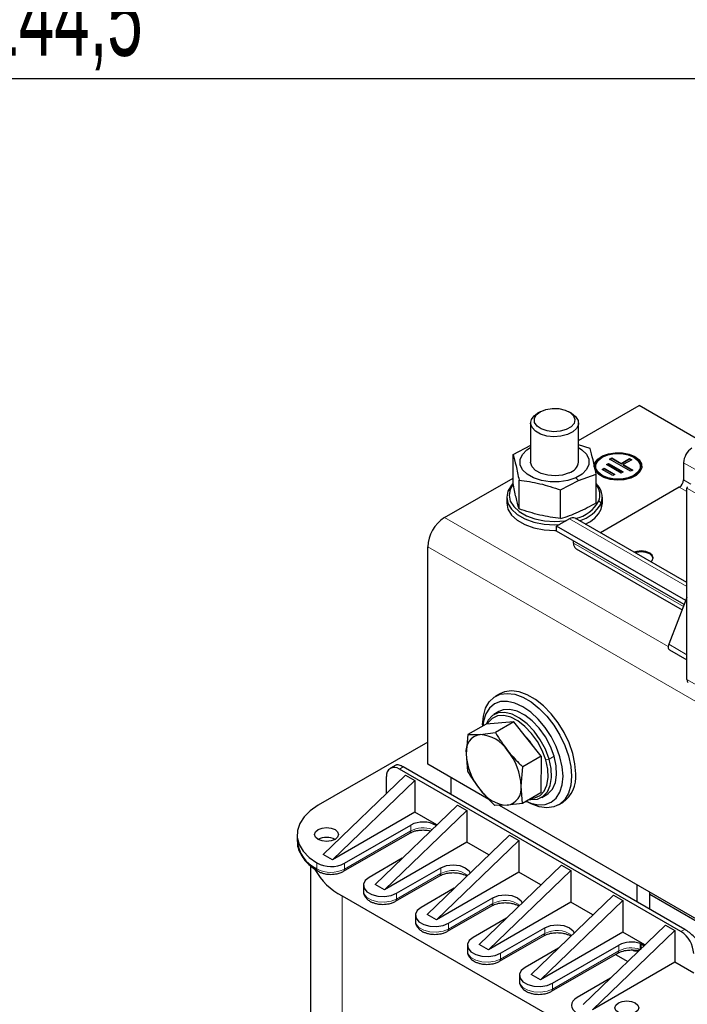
# Model space of a CAD drawing. Header units: millimetres. Extents: x 5 to 418, y 2 to 292.
# Tile 28 of 56: x 211 to 241, y 114 to 158. Entities that reach past the tile are written whole.
import ezdxf

# ---------------------------------------------------------------- set-up
doc = ezdxf.new("R2010")
doc.units = ezdxf.units.MM
doc.layers.add('SLD-0', color=7, linetype='Continuous')
doc.styles.add('SLDTEXTSTYLE0', font='TXT', dxfattribs={"width": 0.605})
doc.dimstyles.new('SLDDIMSTYLE0', dxfattribs={"dimtxt": 3.5, "dimasz": 3.302, "dimexe": 0, "dimexo": 0.0625, "dimgap": 0.875, "dimtad": 1, "dimlfac": 3, "dimrnd": 1e-09, "dimzin": 12, "dimdsep": 46, "dimtxsty": 'SLDTEXTSTYLE0', "dimsah": 1, "dimcen": 0.09, "dimadec": 0, "dimazin": 3, "dimtfac": 1, "dimtofl": 0, "dimtmove": 0, "dimatfit": 3, "dimfxl": 1, "dimfrac": 2, "dimtolj": 1, "dimtzin": 12, "dimarcsym": 0})

# ---------------------------------------------------------------- blocks, each defined once
blk = doc.blocks.new('_D_3')
at = {"layer": 'SLD-0', "color": 7}
for p, q in [((175.128, 186.107), (175.128, 154.303)), ((256.628, 171.774), (256.628, 154.303)), ((175.128, 155.303), (256.628, 155.303))]:
    blk.add_line(p, q, dxfattribs=at)
for points in [[(175.128, 155.303), (178.43, 154.795), (178.43, 155.811)], [(256.628, 155.303), (253.326, 155.811), (253.326, 154.795)]]:
    blk.add_solid(points, dxfattribs=at)
at = {"layer": 'SLD-0', "color": 7, "insert": (209.862, 159.815), "char_height": 3.5, "attachment_point": 1, "style": 'SLDTEXTSTYLE0'}
blk.add_mtext('244,5', dxfattribs=at)

msp = doc.modelspace()

# ---------------------------------------------------------------- linework, layer by layer
at = {"color": 7, "linetype": 'Continuous', "lineweight": 25}
for p, q in [((236.3819, 139.1496), (239.0865, 140.7109)), ((241.9147, 139.0782), (239.0865, 140.7109)), ((234.674, 140.4284), (234.5609, 140.3631)), ((236.0696, 140.3631), (235.9565, 140.4284)), ((234.2486, 139.9277), (234.2486, 138.1858)), ((236.3819, 138.1858), (236.3819, 139.9277)), ((233.4628, 138.5237), (234.254, 138.9361)), ((236.8977, 138.7937), (236.3819, 138.9482)), ((233.4628, 137.2421), (233.4628, 138.5237)), ((237.6254, 138.0717), (237.7198, 138.126)), ((238.2842, 137.6901), (237.6254, 138.0717)), ((237.6442, 138.0608), (237.7198, 138.1043)), ((237.7198, 138.126), (238.3786, 137.7444)), ((237.7198, 138.1043), (237.7198, 138.126)), ((237.7198, 138.1043), (238.3598, 137.7335)), ((237.7675, 138.3165), (237.862, 138.3708)), ((238.7087, 137.7713), (237.7675, 138.3165)), ((237.7864, 138.3056), (237.862, 138.349)), ((237.862, 138.3708), (238.2855, 138.1255)), ((237.862, 138.349), (237.862, 138.3708)), ((237.862, 138.349), (238.2855, 138.1037)), ((238.2855, 138.1255), (238.6633, 138.3428)), ((238.2855, 138.1037), (238.6633, 138.321)), ((238.2855, 138.1037), (238.2855, 138.1255)), ((238.7574, 138.2883), (238.3796, 138.0709)), ((238.3796, 138.0709), (238.8031, 137.8256)), ((238.3796, 138.0492), (238.3796, 138.0709)), ((238.3796, 138.0492), (238.7843, 137.8147)), ((238.6633, 138.3428), (238.7574, 138.2883)), ((238.6633, 138.321), (238.6633, 138.3428)), ((238.6633, 138.321), (238.7385, 138.2774)), ((239.1437, 137.9678), (239.1437, 137.9895)), ((241.0664, 138.153), (241.0664, 137.3909)), ((236.3765, 137.3538), (237.1677, 137.6488)), ((237.1677, 136.3672), (237.1677, 137.6488)), ((237.4361, 137.8542), (237.5306, 137.9085)), ((237.9067, 137.5816), (237.4361, 137.8542)), ((237.455, 137.8433), (237.5306, 137.8867)), ((237.5306, 137.9085), (238.0012, 137.6359)), ((237.5306, 137.8867), (237.5306, 137.9085)), ((237.5306, 137.8867), (237.9823, 137.6251)), ((238.0012, 137.6359), (237.9067, 137.5816)), ((238.3786, 137.7444), (238.2842, 137.6901)), ((238.8031, 137.8256), (238.7087, 137.7713)), ((230.4126, 135.7036), (233.4628, 137.4644)), ((233.4538, 137.1678), (233.3378, 136.9614)), ((233.7327, 136.0972), (233.7327, 137.3789)), ((235.5852, 136.9414), (236.3765, 137.3538)), ((235.5852, 135.6598), (235.5852, 136.9414)), ((240.8778, 137.0643), (237.3572, 135.0319)), ((241.2172, 128.4783), (241.2172, 137.0169)), ((233.1819, 136.618), (233.1819, 136.3567)), ((237.3968, 136.087), (237.4486, 136.3567)), ((237.4486, 136.3567), (237.4486, 136.618)), ((235.9752, 135.6494), (235.4095, 135.3229)), ((241.2172, 132.8036), (236.2419, 135.6758)), ((241.163, 132.0015), (235.4095, 135.3229)), ((235.4095, 135.1051), (235.4095, 135.3229)), ((241.094, 131.8236), (235.4095, 135.1051)), ((236.1638, 134.5607), (236.1638, 134.6697)), ((229.6584, 124.7076), (229.6584, 134.3972)), ((236.2742, 134.3165), (241.0022, 131.5871)), ((241.2172, 132.1413), (240.407, 130.0529)), ((240.4369, 129.8074), (241.2172, 129.3569)), ((232.8783, 127.8406), (232.6897, 127.7318)), ((232.8344, 127.0456), (232.6082, 126.9149)), ((233.4983, 126.5858), (232.2666, 126.4917)), ((233.4983, 126.5858), (232.681, 126.114)), ((234.7178, 125.0525), (233.4983, 126.5858)), ((232.2666, 126.4917), (231.4494, 126.02)), ((231.9962, 126.0271), (232.681, 126.114)), ((232.1097, 126.4498), (232.1097, 126.4011)), ((229.6584, 125.6868), (224.7746, 122.8675)), ((231.4494, 126.02), (231.3743, 125.1665)), ((231.4494, 126.02), (231.9962, 126.0271)), ((231.3743, 125.1665), (231.4373, 124.3927)), ((234.7178, 125.0525), (233.9006, 124.5808)), ((234.7178, 125.0525), (234.7058, 123.4253)), ((228.2325, 124.6555), (227.9951, 124.5184)), ((240.9532, 117.2291), (228.395, 124.4788)), ((241.1229, 117.327), (228.5647, 124.5767)), ((232.3881, 123.1318), (229.6584, 124.7076)), ((233.8256, 123.7273), (233.9006, 124.5808)), ((224.9924, 120.6746), (228.6684, 124.2121)), ((229.0833, 123.9726), (225.4072, 120.4351)), ((227.8293, 123.4046), (227.8293, 124.1521)), ((228.6684, 124.2121), (229.0833, 123.9726)), ((229.0833, 123.9726), (229.0833, 122.5572)), ((230.6955, 124.1089), (230.6955, 123.3467)), ((233.8885, 122.9535), (233.8256, 123.7273)), ((234.7058, 123.4253), (233.8885, 122.9535)), ((234.0471, 123.045), (234.0893, 123.0207)), ((234.7413, 123.2198), (234.9676, 123.3504)), ((227.3117, 119.3357), (230.9877, 122.8731)), ((231.4026, 122.6337), (227.7266, 119.0962)), ((230.9877, 122.8731), (231.4026, 122.6337)), ((231.4026, 122.6337), (231.4026, 121.2183)), ((233.2037, 122.8666), (232.6569, 122.8595)), ((247.9639, 114.14), (232.8553, 122.8621)), ((233.8885, 122.9535), (233.2037, 122.8666)), ((235.4895, 122.8819), (235.678, 122.9908)), ((229.0833, 122.5572), (225.4072, 120.4351)), ((230.0685, 121.9885), (229.0833, 122.5572)), ((225.9538, 120.2826), (228.9041, 121.9857)), ((223.8374, 121.5612), (223.8374, 121.2999)), ((225.9096, 119.9236), (228.8599, 121.6268)), ((229.631, 117.9968), (233.3071, 121.5342)), ((233.7219, 121.2948), (230.0459, 117.7573)), ((233.3071, 121.5342), (233.7219, 121.2948)), ((233.7219, 121.2948), (233.7219, 119.8794)), ((231.4026, 121.2183), (227.7266, 119.0962)), ((232.3878, 120.6496), (231.4026, 121.2183)), ((225.4072, 120.4351), (224.9924, 120.6746)), ((228.5274, 120.5056), (227.0468, 119.6508)), ((224.4341, 120.173), (224.4341, 94.218)), ((228.2725, 118.9433), (230.2429, 120.0808)), ((235.6264, 120.1953), (231.9503, 116.6579)), ((235.6264, 120.1953), (236.0412, 119.9558)), ((228.2283, 118.5843), (230.1987, 119.7218)), ((233.7219, 119.8794), (230.0459, 117.7573)), ((231.3921, 119.7698), (231.4499, 119.7471)), ((236.0412, 119.9558), (232.3652, 116.4184)), ((234.7071, 119.3107), (233.7219, 119.8794)), ((236.0412, 119.9558), (236.0412, 118.5405)), ((226.793, 119.297), (226.793, 119.0358)), ((227.7266, 119.0962), (227.3117, 119.3357)), ((230.8467, 119.1667), (229.3661, 118.3119)), ((238.9922, 118.5571), (238.9922, 119.3193)), ((225.84, 118.8234), (235.2681, 113.3807)), ((230.5918, 117.6044), (232.5622, 118.7419)), ((237.9457, 118.8564), (234.2696, 115.3189)), ((237.9457, 118.8564), (238.3605, 118.6169)), ((239.5579, 118.2305), (239.5579, 118.9927)), ((247.2889, 114.4206), (239.5579, 118.8836)), ((230.5476, 117.2454), (232.518, 118.3829)), ((236.0412, 118.5405), (232.3652, 116.4184)), ((233.7114, 118.4309), (233.7692, 118.4082)), ((238.3605, 118.6169), (234.6845, 115.0795)), ((237.0264, 117.9718), (236.0412, 118.5405)), ((238.3605, 118.6169), (238.3605, 117.2016)), ((229.1123, 117.9581), (229.1123, 117.6968)), ((230.0459, 117.7573), (229.631, 117.9968)), ((233.1661, 117.8278), (231.6854, 116.973)), ((232.9111, 116.2654), (234.8815, 117.403)), ((240.265, 117.5175), (236.589, 113.98)), ((240.265, 117.5175), (240.6798, 117.278)), ((232.8669, 115.9065), (234.8374, 117.044)), ((238.3605, 117.2016), (234.6845, 115.0795)), ((236.0308, 117.092), (236.0885, 117.0693)), ((240.6798, 117.278), (237.0038, 113.7406)), ((239.3457, 116.6329), (238.3605, 117.2016)), ((240.6798, 117.278), (240.6798, 115.8627)), ((231.4316, 116.6192), (231.4316, 116.3579)), ((232.3652, 116.4184), (231.9503, 116.6579)), ((235.4854, 116.4888), (234.0047, 115.6341)), ((235.2304, 114.9265), (238.1814, 116.6301)), ((239.126, 116.6973), (239.1306, 116.6956)), ((239.1306, 116.6956), (239.1318, 116.4338)), ((239.1665, 116.4207), (239.1679, 116.6816)), ((239.1679, 116.6816), (239.1724, 116.6799)), ((235.1862, 114.5676), (238.1372, 116.2711)), ((238.027, 116.2075), (238.4737, 115.9496)), ((238.7282, 116.4094), (238.8856, 116.3957)), ((240.6798, 115.8627), (237.0038, 113.7406)), ((238.4737, 115.9496), (238.5783, 115.8944)), ((241.5189, 115.3783), (240.6798, 115.8627)), ((233.7509, 115.2803), (233.7509, 115.019)), ((234.6845, 115.0795), (234.2696, 115.3189)), ((237.8047, 115.1499), (236.3247, 114.2956))]:
    msp.add_line(p, q, dxfattribs=at)
at = {"color": 7, "linetype": 'Continuous', "lineweight": 18}
for p, q in [((241.7264, 137.772), (241.0664, 138.153)), ((236.2622, 137.4798), (236.3765, 137.3538)), ((241.3964, 137.2004), (241.0664, 137.3909)), ((233.3378, 136.9614), (233.2337, 136.8878)), ((241.2172, 136.8684), (240.8778, 137.0643)), ((244.2154, 135.2862), (241.2172, 137.0169)), ((237.2927, 136.4488), (237.3968, 136.3483)), ((237.3968, 136.087), (237.3968, 136.3483)), ((240.3824, 129.9482), (230.4126, 135.7036)), ((241.2172, 132.6233), (235.9752, 135.6494)), ((241.0594, 131.7345), (236.1638, 134.5607)), ((262.9395, 115.1844), (229.6584, 134.3972)), ((240.407, 130.0529), (241.2172, 129.5852)), ((241.2172, 128.4783), (244.2154, 126.7475)), ((234.9231, 124.8935), (235.0682, 124.9302)), ((235.2945, 125.0608), (235.0682, 124.9302)), ((228.395, 124.4788), (228.5647, 124.5767)), ((228.9041, 121.7245), (225.9538, 120.0213)), ((228.9041, 121.7245), (228.9041, 121.9857)), ((224.7109, 120.2928), (224.7109, 120.0315)), ((225.9538, 120.0213), (225.9538, 120.2826)), ((230.2429, 119.8195), (230.2429, 120.0808)), ((230.2429, 119.8195), (228.2725, 118.682)), ((225.84, 118.8234), (225.84, 92.2586)), ((228.2725, 118.682), (228.2725, 118.9433)), ((232.5622, 118.4806), (232.5622, 118.7419)), ((232.5622, 118.4806), (230.5918, 117.3431)), ((230.5918, 117.3431), (230.5918, 117.6044)), ((234.8815, 117.1417), (234.8815, 117.403)), ((240.9532, 117.2291), (241.1229, 117.327)), ((234.8815, 117.1417), (232.9111, 116.0042)), ((238.1814, 116.3688), (238.1814, 116.6301)), ((239.126, 116.436), (239.126, 116.6973)), ((239.1724, 116.6799), (239.1724, 116.4661)), ((232.9111, 116.0042), (232.9111, 116.2654)), ((238.1814, 116.3688), (235.2304, 114.6652)), ((238.8862, 116.4017), (239.0592, 116.4068)), ((235.2304, 114.6652), (235.2304, 114.9265))]:
    msp.add_line(p, q, dxfattribs=at)
at = {"color": 7, "linetype": 'Continuous', "lineweight": 25, "flags": 128}
for points in [[(236.0696, 140.3631), (236.2552, 140.2188), (236.3621, 140.046), (236.3759, 139.8626), (236.2955, 139.685), (236.128, 139.529), (235.8883, 139.4084), (235.5977, 139.3339), (235.282, 139.3123), (234.9692, 139.3453), (234.6872, 139.43), (234.4609, 139.559), (234.3106, 139.7208), (234.2496, 139.9009), (234.2832, 140.0834), (234.4086, 140.2521), (234.5609, 140.3631)], [(235.2082, 140.5781), (235.5063, 140.57), (235.7837, 140.5065), (236.0104, 140.3944), (236.1617, 140.2459), (236.2213, 140.0771), (236.1827, 139.9062), (236.0502, 139.7518), (235.8379, 139.6307), (235.5691, 139.5559), (235.2727, 139.5355), (234.9809, 139.5719), (234.7254, 139.6609), (234.5338, 139.793), (234.4268, 139.9538), (234.4162, 140.126), (234.503, 140.2909), (234.6777, 140.4306), (234.9216, 140.5299), (235.2082, 140.5781)], [(236.2622, 137.4798), (235.9134, 137.3624), (235.5239, 137.3011), (235.1201, 137.3), (234.7296, 137.3594), (234.3791, 137.475), (234.0923, 137.6391), (233.8889, 137.8405), (233.7827, 138.0653), (233.7809, 138.2984), (233.8837, 138.5238), (234.0841, 138.7262), (234.2486, 138.8323)], [(236.3819, 138.8323), (236.5381, 138.7324), (236.7416, 138.5311), (236.8478, 138.3062), (236.8495, 138.0731), (236.7468, 137.8477), (236.5464, 137.6454), (236.2622, 137.4798)], [(237.077, 137.9895), (237.1133, 138.1489), (237.2405, 138.3172), (237.4479, 138.4563), (237.7171, 138.5539), (238.0242, 138.6014), (238.342, 138.5946), (238.6421, 138.534), (238.8979, 138.425)], [(237.077, 137.9678), (237.1133, 138.1271), (237.2405, 138.2954), (237.4479, 138.4345), (237.7171, 138.5322), (238.0242, 138.5797), (238.342, 138.5728), (238.6421, 138.5122), (238.8979, 138.4032)], [(238.8979, 138.425), (239.0867, 138.2773), (239.1917, 138.104), (239.2036, 137.9206), (239.1213, 137.7433), (238.9522, 137.5879), (238.7112, 137.4682), (238.4197, 137.3948), (238.1038, 137.3742), (237.7914, 137.4083), (237.5103, 137.4941), (237.2854, 137.6239), (237.1369, 137.7862), (237.1355, 137.7884)], [(238.8508, 138.3977), (239.0347, 138.2516), (239.1314, 138.0798), (239.1314, 137.8992), (239.0347, 137.7275), (238.8508, 137.5813), (238.5977, 137.4752), (238.3001, 137.4194), (237.9872, 137.4194), (237.6897, 137.4752), (237.4366, 137.5813), (237.2527, 137.7275), (237.156, 137.8992), (237.156, 138.0798), (237.2527, 138.2516), (237.4366, 138.3977), (237.6897, 138.5039), (237.9872, 138.5597), (238.3001, 138.5597), (238.5977, 138.5039), (238.8508, 138.3977)], [(235.9683, 137.6989), (235.6757, 137.6062), (235.3479, 137.5703), (235.0168, 137.5946), (234.7149, 137.6768), (234.4719, 137.8088), (234.3113, 137.9777), (234.2491, 138.167), (234.2486, 138.1858)], [(239.1437, 137.9678), (239.1314, 137.8775), (239.0347, 137.7057), (238.8508, 137.5596), (238.5977, 137.4534), (238.3001, 137.3976), (237.9872, 137.3976), (237.6897, 137.4534), (237.4366, 137.5596), (237.2527, 137.7057), (237.156, 137.8775), (237.1437, 137.9678)], [(233.455, 137.2209), (233.3899, 137.1484), (233.2337, 136.8878)], [(233.2337, 136.8878), (233.1819, 136.6136), (233.2371, 136.3397), (233.3965, 136.0797), (233.6521, 135.8467), (233.9911, 135.6524), (234.3965, 135.5065), (234.8479, 135.4164), (235.3228, 135.3865), (235.5306, 135.3928)], [(233.3378, 136.9614), (233.2886, 136.7009), (233.341, 136.4407), (233.4924, 136.1937), (233.7352, 135.9724), (234.0573, 135.7878), (234.4424, 135.6492), (234.8713, 135.5636), (235.3225, 135.5352), (235.7733, 135.5654), (235.8487, 135.5764)], [(233.1819, 136.3567), (233.1819, 136.3523), (233.2371, 136.0784), (233.3965, 135.8184), (233.6521, 135.5854), (233.9911, 135.3911), (234.3965, 135.2452), (234.8479, 135.1551), (235.3228, 135.1252), (235.4095, 135.1264)], [(239.6148, 133.7287), (239.6735, 133.7897), (239.7141, 133.9075), (239.6735, 134.0254), (239.5579, 134.1252), (239.3849, 134.192), (239.1808, 134.2154), (238.9767, 134.192), (238.8709, 134.1581)], [(239.7128, 133.8858), (239.6735, 133.9818), (239.5579, 134.0817), (239.3849, 134.1484), (239.1808, 134.1719), (238.9767, 134.1484), (238.9169, 134.1316)], [(240.407, 130.0529), (240.3917, 130.0052), (240.3833, 129.9588), (240.3821, 129.9154), (240.3881, 129.8768), (240.4011, 129.8444), (240.4207, 129.8194), (240.4369, 129.8074)], [(236.258, 124.2727), (236.2243, 124.7123), (236.1244, 125.1758), (235.9615, 125.6475), (235.7413, 126.1113), (235.4713, 126.5514), (235.1607, 126.9528), (234.82, 127.3019), (234.4608, 127.5868), (234.0955, 127.7977), (233.7363, 127.9275), (233.3956, 127.9718), (233.085, 127.929), (232.8783, 127.8406)], [(232.1097, 126.4498), (232.1434, 126.8505), (232.2434, 127.1985), (232.4062, 127.4822), (232.6264, 127.6918), (232.8964, 127.8201), (233.2071, 127.8629), (233.5478, 127.8187), (233.9069, 127.6889), (234.2723, 127.4779), (234.6314, 127.1931), (234.9721, 126.844), (235.2827, 126.4426), (235.5528, 126.0024), (235.7729, 125.5387), (235.9358, 125.067), (236.0358, 124.6034), (236.0695, 124.1639)], [(235.6924, 124.1639), (235.6579, 124.5873), (235.556, 125.0342), (235.3905, 125.4874), (235.1677, 125.9294), (234.8962, 126.3434), (234.5865, 126.7134), (234.2505, 127.0251), (233.901, 127.2666), (233.5516, 127.4285), (233.2155, 127.5048), (232.9058, 127.4925), (232.6344, 127.3919), (232.4116, 127.2071), (232.246, 126.945), (232.1441, 126.6158), (232.1162, 126.4049)], [(235.0682, 124.9302), (234.9047, 125.3659), (234.6795, 125.7867), (234.4039, 126.1713), (234.0918, 126.5007), (233.7587, 126.7581), (233.4215, 126.9308), (233.0969, 127.01), (232.8013, 126.9918), (232.5496, 126.8771), (232.3542, 126.6717), (232.2597, 126.4877)], [(235.2945, 125.0608), (235.1309, 125.4965), (234.9058, 125.9173), (234.6302, 126.302), (234.3181, 126.6313), (233.985, 126.8887), (233.6478, 127.0614), (233.3232, 127.1406), (233.0276, 127.1225), (232.8344, 127.0456)], [(234.9231, 124.8935), (234.7678, 125.3074), (234.5538, 125.7072), (234.292, 126.0726), (233.9955, 126.3855), (233.6791, 126.63), (233.3587, 126.7941), (233.0504, 126.8693), (232.7696, 126.8521), (232.5304, 126.7431), (232.3448, 126.548), (232.3127, 126.4952)], [(234.1971, 123.1316), (234.2526, 123.1247), (234.5482, 123.1429), (234.7999, 123.2576), (234.9953, 123.463), (235.1245, 123.7489), (235.1809, 124.1009), (235.1618, 124.5013), (235.0682, 124.9302)], [(234.2709, 123.1742), (234.4291, 123.1956), (234.6683, 123.3045), (234.8539, 123.4997), (234.9765, 123.7713), (235.0302, 124.1057), (235.0121, 124.4861), (234.9231, 124.8935)], [(234.9676, 123.3504), (235.0262, 123.3882), (235.2216, 123.5936), (235.3507, 123.8795), (235.4072, 124.2315), (235.3881, 124.632), (235.2945, 125.0608)], [(234.0537, 123.0488), (234.2505, 122.9674), (234.5865, 122.8911), (234.8962, 122.9035), (235.1677, 123.004), (235.3905, 123.1889), (235.556, 123.451), (235.6579, 123.7802), (235.6924, 124.1639)], [(236.0695, 124.1639), (236.0358, 123.7632), (235.9358, 123.4151), (235.7729, 123.1315), (235.5528, 122.9219), (235.2827, 122.7935), (234.9721, 122.7507), (234.6314, 122.795), (234.2723, 122.9248), (234.0893, 123.0207)], [(224.7746, 122.8675), (224.4219, 122.6256), (224.1458, 122.3525), (223.9544, 122.0563), (223.8534, 121.7456), (223.8455, 121.4294), (223.9312, 121.1172), (224.1079, 120.8179), (224.3703, 120.5404), (224.7109, 120.2928)], [(224.7746, 121.3435), (224.659, 121.4434), (224.6184, 121.5612), (224.659, 121.679), (224.7746, 121.7789), (224.9477, 121.8457), (225.1518, 121.8691), (225.3559, 121.8457), (225.5289, 121.7789), (225.6445, 121.679), (225.6851, 121.5612), (225.6445, 121.4434), (225.5289, 121.3435), (225.3559, 121.2768), (225.1518, 121.2533), (224.9477, 121.2768), (224.7746, 121.3435)], [(230.2429, 120.0808), (230.4938, 120.1776), (230.7898, 120.2116), (231.0857, 120.1776), (231.3366, 120.0808), (231.5042, 119.936), (231.5509, 119.8442)], [(227.0468, 119.6508), (226.8742, 119.5085), (226.7963, 119.3407), (226.8225, 119.1676), (226.9497, 119.0101), (227.1625, 118.8872), (227.4353, 118.8138), (227.7352, 118.7986), (228.0259, 118.8436), (228.2725, 118.9433)], [(232.5622, 118.7419), (232.8131, 118.8387), (233.1091, 118.8726), (233.405, 118.8387), (233.6559, 118.7419), (233.8235, 118.5971), (233.8702, 118.5053)], [(229.3661, 118.3119), (229.1935, 118.1696), (229.1156, 118.0017), (229.1418, 117.8286), (229.269, 117.6712), (229.4818, 117.5483), (229.7546, 117.4749), (230.0545, 117.4597), (230.3452, 117.5047), (230.5918, 117.6044)], [(234.8815, 117.403), (235.1324, 117.4998), (235.4284, 117.5337), (235.7243, 117.4998), (235.9752, 117.403), (236.1428, 117.2581), (236.1895, 117.1664)], [(231.6854, 116.973), (231.5128, 116.8307), (231.4349, 116.6628), (231.4611, 116.4897), (231.5883, 116.3323), (231.8012, 116.2094), (232.0739, 116.136), (232.3738, 116.1208), (232.6645, 116.1658), (232.9111, 116.2654)], [(239.1724, 116.6799), (239.2989, 116.6157), (239.3162, 116.6044)], [(234.0047, 115.6341), (233.8321, 115.4918), (233.7542, 115.3239), (233.7804, 115.1508), (233.9076, 114.9933), (234.1205, 114.8705), (234.3933, 114.797), (234.6931, 114.7819), (234.9838, 114.8269), (235.2304, 114.9265)], [(236.3247, 114.2956), (236.2152, 114.2183), (236.1345, 114.13), (236.0858, 114.0341), (236.071, 113.9346), (236.0907, 113.8354), (236.1441, 113.7405), (236.2292, 113.6535), (236.3425, 113.5781)], [(238.1625, 113.6148), (238.0469, 113.7147), (238.0063, 113.8326), (238.0469, 113.9504), (238.1625, 114.0503), (238.3355, 114.117), (238.5396, 114.1404), (238.7437, 114.117), (238.9168, 114.0503), (239.0324, 113.9504), (239.073, 113.8326), (239.0324, 113.7147), (238.9168, 113.6148), (238.7437, 113.5481), (238.5396, 113.5247), (238.3355, 113.5481), (238.1625, 113.6148)]]:
    msp.add_lwpolyline(points, dxfattribs=at)
at = {"color": 7, "linetype": 'Continuous', "lineweight": 18, "flags": 128}
for points in [[(226.793, 119.0358), (226.8225, 118.9063), (226.9497, 118.7488), (227.1625, 118.6259), (227.4353, 118.5525), (227.7352, 118.5373), (228.0259, 118.5823), (228.2725, 118.682)], [(229.1123, 117.6968), (229.1418, 117.5674), (229.269, 117.4099), (229.4818, 117.287), (229.7546, 117.2136), (230.0545, 117.1984), (230.3452, 117.2434), (230.5918, 117.3431)], [(231.4316, 116.3579), (231.4611, 116.2284), (231.5883, 116.071), (231.8012, 115.9481), (232.0739, 115.8747), (232.3738, 115.8595), (232.6645, 115.9045), (232.9111, 116.0042)], [(233.7509, 115.019), (233.7804, 114.8895), (233.9076, 114.7321), (234.1205, 114.6092), (234.3933, 114.5358), (234.6931, 114.5206), (234.9838, 114.5656), (235.2304, 114.6652)]]:
    msp.add_lwpolyline(points, dxfattribs=at)
at = {"color": 7, "linetype": 'Continuous', "lineweight": 25}
for centre, radius, start, end in [((241.8852, 138.1158), 0.8196, 122.60548, 177.39452), ((235.7987, 138.2621), 0.5881, 286.75603, 352.54719), ((238.6894, 137.9238), 0.5228, 4.82564, 66.4945), ((236.614, 136.6147), 0.8269, 341.20284, 47.95806), ((236.6065, 136.7076), 0.7334, 339.33923, 40.06839), ((240.657, 137.4095), 0.4098, 302.60548, 357.39452), ((235.9299, 137.1809), 1.5469, 282.11826, 331.75571), ((236.0051, 137.0834), 1.574, 285.63245, 332.1544), ((236.1644, 136.6757), 1.3657, 292.72355, 334.46421), ((231.2959, 134.3227), 1.6393, 122.60548, 177.39452), ((236.1314, 135.4314), 0.2683, 65.69288, 125.61758), ((236.4251, 134.5319), 0.2629, 173.70115, 234.98667), ((232.1214, 125.2817), 0.7558, 99.53102, 188.76966), ((231.8826, 124.4301), 1.6011, 33.2324, 85.93022), ((232.2302, 124.2545), 2.4654, 30.88253, 46.11689), ((231.179, 123.6216), 2.6486, 2.2867, 39.53321), ((234.0209, 125.2722), 2.6486, 182.2867, 219.53321), ((228.1742, 124.208), 0.3494, 50.79671, 189.21404), ((234.8716, 124.1278), 1.394, 305.34553, 5.96665), ((233.3173, 124.4637), 1.6011, 213.2324, 265.93022), ((233.0785, 123.6121), 0.7558, 279.53102, 8.76966), ((229.4484, 120.952), 1.1682, 59.63913, 117.76882), ((225.3615, 121.4145), 1.5284, 184.30096, 244.80857), ((225.1518, 120.6156), 0.8198, 62.61002, 117.3846), ((227.2036, 121.4369), 2.9479, 209.14776, 242.44649), ((225.342, 121.459), 1.326, 241.57904, 297.47575), ((240.2908, 116.1934), 1.2294, 2.60548, 57.39452), ((238.7328, 115.5507), 1.2121, 71.07318, 117.06112), ((239.3238, 117.154), 0.4975, 247.14532, 251.74061)]:
    msp.add_arc(centre, radius, start, end, dxfattribs=at)
at = {"color": 7, "linetype": 'Continuous', "lineweight": 18}
for centre, radius, start, end in [((228.8027, 121.7115), 0.1023, 304.05635, 7.25583), ((229.4547, 120.6578), 1.2003, 70.27444, 117.30071), ((224.8189, 120.0216), 0.1084, 174.74061, 234.31516), ((225.342, 121.1977), 1.326, 241.57904, 297.47575), ((225.8526, 120.0083), 0.1021, 303.56272, 7.30519), ((230.783, 118.8456), 1.1136, 53.5739, 119.00865), ((230.1414, 119.8066), 0.1023, 304.05635, 7.25583), ((228.1712, 118.669), 0.1021, 303.56272, 7.30519), ((232.4608, 118.4677), 0.1023, 304.05635, 7.25583), ((233.1023, 117.5067), 1.1136, 53.5739, 119.00865), ((230.4905, 117.3301), 0.1021, 303.56272, 7.30519), ((234.7801, 117.1288), 0.1023, 304.05635, 7.25583), ((235.4216, 116.1678), 1.1136, 53.5739, 119.00865), ((238.7328, 115.2894), 1.2121, 71.07318, 117.06112), ((232.8098, 115.9912), 0.1021, 303.56272, 7.30519), ((238.0799, 116.3559), 0.1023, 304.05635, 7.25583), ((239.0019, 116.3319), 0.0943, 30.69275, 52.54036), ((239.0938, 116.3428), 0.0986, 67.29673, 70.93028), ((235.1292, 114.6523), 0.1021, 303.56272, 7.30519)]:
    msp.add_arc(centre, radius, start, end, dxfattribs=at)
at = {"color": 7, "linetype": 'Continuous', "lineweight": 25}
for points, knots in [([(233.4628, 138.5237), (233.5078, 138.3623), (233.5977, 138.0393), (233.6877, 137.599), (233.7327, 137.3789)], [0, 0, 0, 0, 0.4999949, 1, 1, 1, 1]), ([(237.1677, 137.6488), (237.1227, 137.8689), (237.0327, 138.3092), (236.9427, 138.6322), (236.8977, 138.7937)], [0, 0, 0, 0, 0.4999949, 1, 1, 1, 1]), ([(233.7327, 136.0972), (233.6877, 136.2587), (233.5977, 136.5817), (233.5078, 137.0219), (233.4628, 137.2421)], [0, 0, 0, 0, 0.4999949, 1, 1, 1, 1]), ([(233.7327, 137.3789), (234.0415, 137.3353), (234.659, 137.2481), (235.2765, 137.0436), (235.5852, 136.9414)], [0, 0, 0, 0, 0.4999949, 1, 1, 1, 1]), ([(235.5852, 135.6598), (235.8494, 135.7485), (236.3769, 135.9257), (236.9044, 136.2202), (237.1677, 136.3672)], [0, 0, 0, 0, 0.5008729, 1, 1, 1, 1]), ([(235.5852, 135.6598), (235.2765, 135.7033), (234.659, 135.7905), (234.0415, 135.995), (233.7327, 136.0972)], [0, 0, 0, 0, 0.4999949, 1, 1, 1, 1]), ([(241.2172, 128.4783), (241.2197, 128.4547), (241.2246, 128.4075), (241.2481, 128.3675), (241.2696, 128.3603), (241.2738, 128.3589)], [0, 0, 0, 0, 0.4445871, 0.8891742, 1, 1, 1, 1]), ([(232.681, 126.114), (232.686, 126.1053), (232.8448, 125.8282), (233.0363, 125.5637), (233.2218, 125.3075)], [0, 0, 0, 0, 0.031485, 1, 1, 1, 1]), ([(233.2218, 125.3075), (233.3839, 125.1179), (233.5988, 124.8666), (233.8411, 124.6371), (233.9006, 124.5808)], [0, 0, 0, 0, 0.7546767, 1, 1, 1, 1]), ([(228.5647, 124.5767), (228.5033, 124.6071), (228.3751, 124.6706), (228.2638, 124.6851), (228.241, 124.6536), (228.2372, 124.6484)], [0, 0, 0, 0, 0.43443602, 0.90633301, 1, 1, 1, 1]), ([(231.4373, 124.3927), (231.4423, 124.384), (231.601, 124.1069), (231.7926, 123.8424), (231.9781, 123.5862)], [0, 0, 0, 0, 0.031485, 1, 1, 1, 1]), ([(231.9781, 123.5862), (232.1402, 123.3966), (232.3551, 123.1453), (232.5974, 122.9158), (232.6569, 122.8595)], [0, 0, 0, 0, 0.75467667, 1, 1, 1, 1]), ([(228.8618, 121.626), (228.8968, 121.645), (228.9636, 121.6811), (229.092, 121.7219), (229.2516, 121.7566), (229.3764, 121.7619), (229.451, 121.765)], [0, 0, 0, 0, 0.2332985, 0.4447955, 0.6683819, 1, 1, 1, 1]), ([(229.451, 121.765), (229.5374, 121.7613), (229.6563, 121.7561), (229.7639, 121.7307), (229.7934, 121.7238)], [0, 0, 0, 0, 0.7267669, 1, 1, 1, 1]), ([(223.8486, 121.2252), (223.8484, 121.1898), (223.8474, 121.0533), (223.9249, 120.8199), (224.0744, 120.5377), (224.2952, 120.2804), (224.5247, 120.0784), (224.6975, 119.9751), (224.7604, 119.9375)], [0, 0, 0, 0, 0.0711299, 0.2741536, 0.4784318, 0.6825278, 0.8845185, 1, 1, 1, 1]), ([(224.7584, 119.9371), (224.7741, 119.926), (224.8269, 119.8885), (224.9382, 119.8469), (225.1144, 119.7965), (225.2538, 119.7891), (225.341, 119.7846)], [0, 0, 0, 0, 0.1043665, 0.3503637, 0.5934659, 1, 1, 1, 1]), ([(225.341, 119.7846), (225.4356, 119.7899), (225.5665, 119.7972), (225.7408, 119.846), (225.8404, 119.8813), (225.8952, 119.9178), (225.9072, 119.9257)], [0, 0, 0, 0, 0.4569813, 0.6324789, 0.9198616, 1, 1, 1, 1]), ([(230.2006, 119.7211), (230.2356, 119.74), (230.3024, 119.7761), (230.4308, 119.8169), (230.5904, 119.8517), (230.7152, 119.8569), (230.7898, 119.8601)], [0, 0, 0, 0, 0.2332985, 0.4447955, 0.6683819, 1, 1, 1, 1]), ([(230.7898, 119.8601), (230.8758, 119.856), (230.9961, 119.8502), (231.1579, 119.8144), (231.2773, 119.7747), (231.3678, 119.7335), (231.4008, 119.7087), (231.406, 119.7048)], [0, 0, 0, 0, 0.3588797, 0.5019842, 0.7316577, 0.9582944, 1, 1, 1, 1]), ([(226.7992, 119.0381), (226.7973, 119.0245), (226.7857, 118.9435), (226.8472, 118.8042), (226.9666, 118.6622), (227.1096, 118.5681), (227.2558, 118.5067), (227.4334, 118.4576), (227.5726, 118.45), (227.6596, 118.4453)], [0, 0, 0, 0, 0.0391053, 0.2315824, 0.4021089, 0.5590099, 0.6801335, 0.7998316, 1, 1, 1, 1]), ([(227.6596, 118.4453), (227.7542, 118.4506), (227.8851, 118.4579), (228.0595, 118.5067), (228.159, 118.542), (228.2139, 118.5785), (228.2258, 118.5864)], [0, 0, 0, 0, 0.4569813, 0.6324789, 0.9198616, 1, 1, 1, 1]), ([(232.5199, 118.3822), (232.5549, 118.4011), (232.6217, 118.4372), (232.7501, 118.478), (232.9097, 118.5128), (233.0345, 118.518), (233.1091, 118.5212)], [0, 0, 0, 0, 0.2332985, 0.4447955, 0.6683819, 1, 1, 1, 1]), ([(233.1091, 118.5212), (233.1951, 118.5171), (233.3154, 118.5113), (233.4772, 118.4755), (233.5966, 118.4358), (233.6871, 118.3945), (233.7201, 118.3697), (233.7253, 118.3659)], [0, 0, 0, 0, 0.35887966, 0.50198418, 0.73165769, 0.95829444, 1, 1, 1, 1]), ([(229.1185, 117.6992), (229.1166, 117.6856), (229.105, 117.6045), (229.1666, 117.4653), (229.2859, 117.3233), (229.4289, 117.2292), (229.5751, 117.1678), (229.7527, 117.1187), (229.8919, 117.1111), (229.9789, 117.1063)], [0, 0, 0, 0, 0.0391053, 0.2315824, 0.4021089, 0.5590099, 0.6801335, 0.7998316, 1, 1, 1, 1]), ([(241.8768, 116.5559), (241.8358, 116.6234), (241.752, 116.7615), (241.5556, 116.9863), (241.3327, 117.1917), (241.1909, 117.2832), (241.1229, 117.327)], [0, 0, 0, 0, 0.2500078, 0.511325, 0.7657616, 1, 1, 1, 1]), ([(229.9789, 117.1063), (230.0735, 117.1116), (230.2044, 117.119), (230.3788, 117.1678), (230.4783, 117.2031), (230.5332, 117.2396), (230.5451, 117.2475)], [0, 0, 0, 0, 0.4569813, 0.6324789, 0.9198616, 1, 1, 1, 1]), ([(234.8392, 117.0433), (234.8743, 117.0622), (234.941, 117.0983), (235.0694, 117.1391), (235.229, 117.1739), (235.3538, 117.1791), (235.4284, 117.1823)], [0, 0, 0, 0, 0.2332985, 0.4447955, 0.6683819, 1, 1, 1, 1]), ([(235.4284, 117.1823), (235.5144, 117.1781), (235.6347, 117.1724), (235.7965, 117.1366), (235.916, 117.0968), (236.0064, 117.0556), (236.0395, 117.0308), (236.0446, 117.027)], [0, 0, 0, 0, 0.3588797, 0.5019842, 0.7316577, 0.9582944, 1, 1, 1, 1]), ([(231.4378, 116.3603), (231.4359, 116.3466), (231.4243, 116.2656), (231.4859, 116.1264), (231.6053, 115.9844), (231.7483, 115.8903), (231.8944, 115.8289), (232.072, 115.7798), (232.2112, 115.7722), (232.2983, 115.7674)], [0, 0, 0, 0, 0.0391053, 0.2315824, 0.4021089, 0.5590099, 0.6801335, 0.7998316, 1, 1, 1, 1]), ([(238.1391, 116.2704), (238.1741, 116.2893), (238.2409, 116.3254), (238.3693, 116.3662), (238.5289, 116.401), (238.6537, 116.4063), (238.7282, 116.4094)], [0, 0, 0, 0, 0.2332985, 0.4447955, 0.6683819, 1, 1, 1, 1]), ([(238.7678, 116.4284), (238.8071, 116.4147), (238.8484, 116.4003), (238.8844, 116.4017), (238.8862, 116.4017)], [0, 0, 0, 0, 0.9514562, 1, 1, 1, 1]), ([(232.2983, 115.7674), (232.3928, 115.7727), (232.5237, 115.7801), (232.6981, 115.8289), (232.7976, 115.8642), (232.8525, 115.9007), (232.8644, 115.9086)], [0, 0, 0, 0, 0.4569813, 0.6324789, 0.9198616, 1, 1, 1, 1]), ([(233.7571, 115.0214), (233.7552, 115.0077), (233.7436, 114.9267), (233.8052, 114.7875), (233.9246, 114.6455), (234.0676, 114.5514), (234.2138, 114.49), (234.3914, 114.4409), (234.5305, 114.4333), (234.6176, 114.4285)], [0, 0, 0, 0, 0.0391053, 0.2315824, 0.4021089, 0.5590099, 0.6801335, 0.7998316, 1, 1, 1, 1]), ([(234.6176, 114.4285), (234.7121, 114.4338), (234.8431, 114.4412), (235.0174, 114.49), (235.1169, 114.5253), (235.1718, 114.5617), (235.1837, 114.5697)], [0, 0, 0, 0, 0.4569813, 0.6324789, 0.9198616, 1, 1, 1, 1])]:
    msp.add_open_spline(points, degree=3, knots=knots, dxfattribs=at)
msp.add_open_spline([(241.2338, 137.0727), (241.2313, 137.0681), (241.2264, 137.0588), (241.2212, 137.0444), (241.2179, 137.0301), (241.2174, 137.0213), (241.2172, 137.0169)], degree=3, dxfattribs=at)
at = {"color": 7, "linetype": 'Continuous', "lineweight": 18}
for points, knots in [([(238.7419, 116.4153), (238.805, 116.3883), (238.9313, 116.3341), (239.0331, 116.3636), (239.084, 116.3783)], [0, 0, 0, 0, 0.5002278, 1, 1, 1, 1]), ([(239.0592, 116.4068), (239.0713, 116.4098), (239.0895, 116.4143), (239.1109, 116.4217), (239.121, 116.4269), (239.1247, 116.4311), (239.1258, 116.4339), (239.1259, 116.4353), (239.126, 116.436)], [0, 0, 0, 0, 0.499575, 0.7542883, 0.8884554, 0.9508308, 0.9766889, 1, 1, 1, 1])]:
    msp.add_open_spline(points, degree=3, knots=knots, dxfattribs=at)

# ---------------------------------------------------------------- dimensions: what is measured, and where the dimension line sits
at = {"layer": 'SLD-0', "color": 7}
dim = msp.add_linear_dim(base=(256.6277, 155.303), p1=(175.1277, 186.1073), p2=(256.6277, 171.774), dimstyle='SLDDIMSTYLE0', dxfattribs=at)
dim.commit()
dim.dimension.update_dxf_attribs({"geometry": '_D_3', "text_midpoint": (215.8777, 155.303), "dimtype": 160})

doc.saveas('drawing.dxf')
